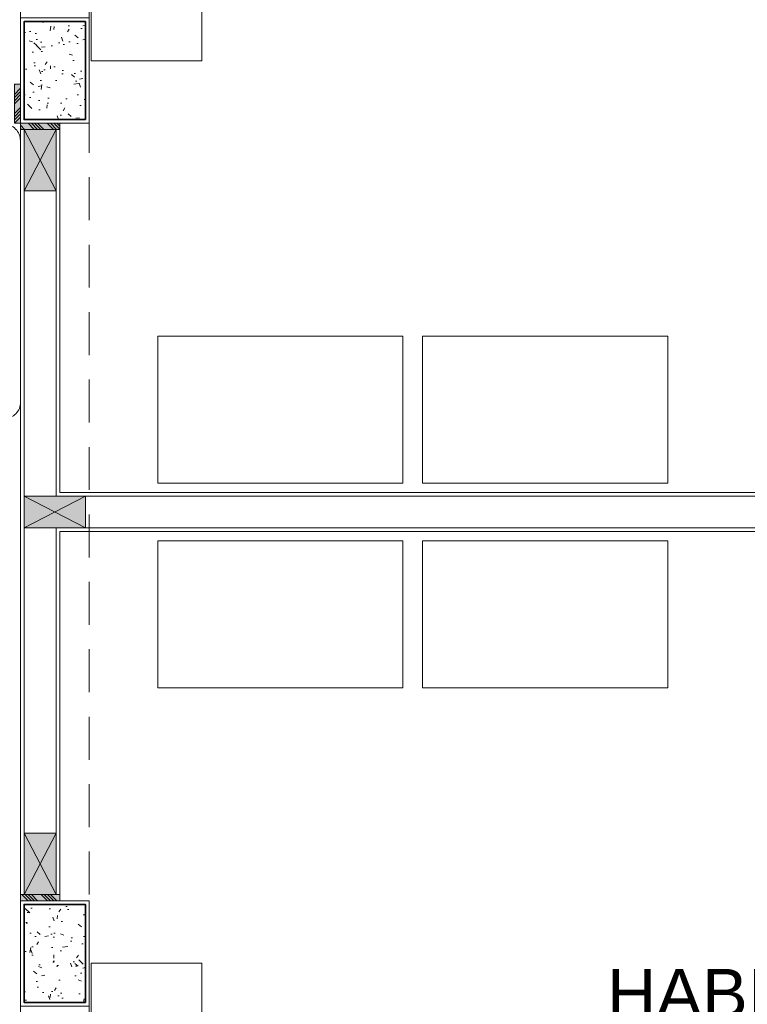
# Model space of a CAD drawing. Header units: millimetres. Extents: x -8931983 to 9630244, y 4 to 18563053.
# Tile 231 of 256: x 349133.65 to 349136.62, y 9281996.1 to 9282000.12. Entities that reach past the tile are written whole.
import ezdxf

# ---------------------------------------------------------------- set-up
doc = ezdxf.new("R2010")
doc.units = ezdxf.units.MM
doc.linetypes.add('CONTINUA', pattern=[0])
doc.linetypes.add('DASHED2', pattern=[0.375, 0.25, -0.125])
for name, color, linetype, lineweight in [('.', 7, 'Continuous', 0), ('0_PROYECCIONES 1', 1, 'DASHED2', 0), ('COLUMNAS', 3, 'Continuous', 35), ('COLUMNETAS TOP', 253, 'Continuous', 0), ('JUNTAS DE DILATACIÓN', 160, 'CONTINUA', 9), ('MURO', 133, 'Continuous', 15), ('TARRAJEO', 32, 'Continuous', 0), ('TEXTO AMBIENTES', 7, 'Continuous', 30)]:
    doc.layers.add(name, color=color, linetype=linetype, lineweight=lineweight)
doc.layers.add('0_COLUMNA ACHURADO', color=250, linetype='Continuous', lineweight=0, true_color=0x363636)
doc.layers.add('LMOBILIARIO', color=252, linetype='Continuous', lineweight=5, true_color=0x898989)
doc.styles.add('Arial_1', font='arial.ttf', dxfattribs={"height": 0.15})
pattern_1 = [(140, (-5603.645869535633, -1533.141894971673), (0.0140263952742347, 0.1603225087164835), [0.016764, -0.184404]), (85.00000000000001, (-5603.645869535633, -1533.141894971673), (-0.1681300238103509, -0.0310142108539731), [0.0134112, -0.1475237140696]), (190.4514447, (-5603.644700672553, -1533.128534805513), (-0.1541036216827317, 0.1293082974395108), [0.014247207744, -0.156719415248]), (136.1842, (-5603.690573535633, -1533.141894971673), (0.0369972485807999, 0.2385495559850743), [0.025146, -0.2766059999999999]), (186.63555761, (-5603.687490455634, -1533.122015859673), (-0.2177349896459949, 0.2089156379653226), [0.0213708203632, -0.2350793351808]), (81.18415117, (-5603.690573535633, -1533.141894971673), (-0.2177349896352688, 0.2089156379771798), [0.0201167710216, -0.2212845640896]), (111, (-5603.679397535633, -1533.119542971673), (0.0899933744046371, 0.1334206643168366), [0.016764, -0.184404]), (56.00000000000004, (-5603.679397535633, -1533.119542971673), (-0.1620854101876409, 0.0543857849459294), [0.0134112, -0.1475232]), (161.451445, (-5603.671898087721, -1533.108424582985), (-0.0720920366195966, 0.1878064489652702), [0.014247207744, -0.1567191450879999]), (127.5, (-5603.645869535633, -1533.141894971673), (-0.0744084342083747, 0.0027179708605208), [0, -0.14573504, 0, -0.1497584, 0, -0.148082]), (97.5, (-5603.645869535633, -1533.141894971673), (-0.0881589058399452, 0.0588013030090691), [0, -0.08538464, 0, -0.14238224, 0, -0.0564388]), (57.50000000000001, (-5603.645869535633, -1533.191739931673), (0.0050412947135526, 0.1193197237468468), [0, -0.05588, 0, -0.1743456, 0, -0.2313432]), (47.5, (-5603.645869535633, -1533.214091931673), (-0.0223753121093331, 0.1303536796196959), [0, -0.072644, 0, -0.11578336, 0, -0.1642872])]

# ---------------------------------------------------------------- blocks, each defined once
blk = doc.blocks.new('COLUMNAS BLO DOR 01')
at = {"layer": '0_COLUMNA ACHURADO'}
h = blk.add_hatch(dxfattribs=at)
h.set_pattern_fill('AR-CONC', color=256, scale=0.00088, angle=90.00000000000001)
h.set_pattern_definition(pattern_1)
h.paths.add_polyline_path([(-5.864999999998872, -3.815000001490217), (-5.865000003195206, -3.415000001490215), (-6.115000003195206, -3.415000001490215), (-6.114999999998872, -3.815000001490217)])
h = blk.add_hatch(dxfattribs=at)
h.set_pattern_fill('AR-CONC', color=256, scale=0.00088, angle=90.00000000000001)
h.set_pattern_definition(pattern_1)
h.paths.add_polyline_path([(-5.864999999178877, -7.415000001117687), (-5.864999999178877, -7.015000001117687), (-6.114999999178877, -7.015000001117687), (-6.114999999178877, -7.415000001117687)])
at = {"layer": 'COLUMNAS', "color": 6}
for points in [[(-5.864999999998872, -3.815000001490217), (-5.865000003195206, -3.415000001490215), (-6.115000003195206, -3.415000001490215), (-6.114999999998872, -3.815000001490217)], [(-5.864999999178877, -7.415000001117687), (-5.864999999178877, -7.015000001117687), (-6.114999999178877, -7.015000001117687), (-6.114999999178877, -7.415000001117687)]]:
    blk.add_lwpolyline(points, close=True, dxfattribs=at)
at = {"layer": 'TARRAJEO'}
for points in [[(-5.84999999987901, -3.830000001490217), (-5.850000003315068, -3.400000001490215), (-6.130000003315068, -3.400000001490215), (-6.129999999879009, -3.830000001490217)], [(-5.849999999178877, -7.430000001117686), (-5.849999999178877, -7.000000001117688), (-6.129999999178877, -7.000000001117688), (-6.129999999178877, -7.430000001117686)]]:
    blk.add_lwpolyline(points, close=True, dxfattribs=at)
blk = doc.blocks.new('escritorio dormitorios')
at = {"layer": 'LMOBILIARIO', "linetype": 'ByBlock', "lineweight": 0}
for p, q in [((-0.6719566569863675, 0.4277131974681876, -11.93087791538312), (0.394994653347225, 0.4286747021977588, -80.12250241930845)), ((0.4615313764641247, 0.3621379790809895, -148.3141269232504), (0.4615313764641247, -0.1038270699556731, -148.3141269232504)), ((-0.7384933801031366, -0.1047885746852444, -80.12250241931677), (-0.7384933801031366, 0.3611764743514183, -80.12250241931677)), ((0.4010044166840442, -0.1700918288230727, -167.5125519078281), (0.1628920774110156, -0.1700918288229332, -167.5125519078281))]:
    blk.add_line(p, q, dxfattribs=at)
at = {"layer": 'LMOBILIARIO', "lineweight": 0}
for p, q in [((-0.323329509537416, 0.228572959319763), (-0.2575105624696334, 0.2716321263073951)), ((-0.2575105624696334, 0.2716321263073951), (-0.2335659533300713, 0.2273609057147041)), ((-0.253918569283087, 0.2632566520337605), (-0.2491332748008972, 0.2752198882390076)), ((-0.2491332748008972, 0.2752198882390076), (-0.2192040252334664, 0.2285548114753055)), ((-0.3951270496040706, 0.1532118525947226), (-0.323329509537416, 0.228572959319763)), ((-0.2335659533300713, 0.2273609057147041), (-0.2670690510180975, 0.1783140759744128)), ((-0.2192040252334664, 0.2285548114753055), (-0.2359585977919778, 0.2213792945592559)), ((-0.2670690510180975, 0.1783140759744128), (-0.3065507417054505, 0.0969653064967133)), ((-0.4298234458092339, 0.0838263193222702), (-0.3951270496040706, 0.1532118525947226)), ((-0.3065507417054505, 0.0969653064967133), (-0.3400538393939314, 0.0479184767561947)), ((-0.3400538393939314, 0.0479184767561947), (-0.3556090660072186, 0.0263858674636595)), ((-0.3556090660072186, 0.0263858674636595), (-0.3807409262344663, 0.0156225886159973)), ((-0.4454623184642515, -0.1834959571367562), (-0.4690877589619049, -0.0268372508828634)), ((-0.4344691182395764, -0.0901404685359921), (-0.3764582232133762, -0.0772556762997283)), ((-0.3764582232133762, -0.0772556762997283), (-0.2282081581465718, -0.1030252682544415)), ((0.0876289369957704, -0.0772556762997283), (-0.060621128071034, -0.1030252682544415)), ((0.1456398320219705, -0.0901404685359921), (0.0876289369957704, -0.0772556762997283)), ((-0.4466528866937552, -0.1120601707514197), (-0.4344691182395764, -0.0901404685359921)), ((0.1578236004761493, -0.1120601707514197), (0.1456398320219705, -0.0901404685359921)), ((-0.3869226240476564, -0.281012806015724), (-0.4454623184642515, -0.1834959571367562)), ((0.0980933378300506, -0.281012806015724), (0.1566330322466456, -0.1834959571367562)), ((-0.4538060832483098, -0.2769700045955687), (-0.4538060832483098, -0.7988042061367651)), ((-0.3893495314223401, -0.2769700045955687), (-0.4538060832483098, -0.2769700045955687)), ((0.1520854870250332, -0.2769700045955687), (0.100520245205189, -0.2769700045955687)), ((0.1520854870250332, -0.7988042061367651), (0.1520854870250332, -0.2769700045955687)), ((-0.3893495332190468, -0.3671635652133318), (-0.3804069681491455, -0.3403494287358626)), ((0.1005202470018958, -0.3671635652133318), (0.0915776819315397, -0.3403494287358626)), ((0.1005202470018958, -0.3671635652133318), (-0.3893495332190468, -0.3671635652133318)), ((-0.3893495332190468, -0.3671635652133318), (0.1005202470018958, -0.3671635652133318)), ((-0.0477298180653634, -0.4573571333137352), (0.061846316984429, -0.3993755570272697)), ((0.061846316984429, -0.3993755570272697), (0.0919523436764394, -0.4053937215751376)), ((-0.396229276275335, -0.4131937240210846), (-0.4022408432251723, -0.5153387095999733)), ((-0.393979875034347, -0.4106089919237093), (-0.3700125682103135, -0.4058179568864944)), ((-0.3700125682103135, -0.4058179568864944), (-0.2346538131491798, -0.4573571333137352)), ((0.0942017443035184, -0.4079784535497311), (0.1005202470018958, -0.5153387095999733)), ((-0.2346538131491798, -0.4573571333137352), (-0.1508602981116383, -0.521781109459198)), ((-0.1508602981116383, -0.521781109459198), (-0.0477298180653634, -0.4573571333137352)), ((-0.4022408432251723, -0.5153387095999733), (-0.3957951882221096, -0.573320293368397)), ((0.1005202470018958, -0.5153387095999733), (0.0940745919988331, -0.573320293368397)), ((-0.3957951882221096, -0.573320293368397), (-0.3775999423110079, -0.5987807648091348)), ((-0.1585240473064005, -0.6086647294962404), (-0.1508602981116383, -0.5990898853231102)), ((-0.143196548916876, -0.6086647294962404), (-0.1508602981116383, -0.5990898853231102)), ((0.0940745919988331, -0.573320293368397), (0.061846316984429, -0.6184170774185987)), ((-0.3404979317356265, -0.6255116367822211), (-0.2944137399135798, -0.6396842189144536)), ((-0.2645745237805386, -0.6422877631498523), (-0.2054146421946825, -0.634896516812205)), ((-0.0371460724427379, -0.6422877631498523), (-0.096305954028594, -0.634896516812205)), ((0.061846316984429, -0.6184170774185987), (-0.0073068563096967, -0.6396842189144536)), ((-0.4538060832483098, -0.6635138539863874), (0.1520854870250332, -0.6635138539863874)), ((-0.4143083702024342, -0.6635138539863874), (-0.4143083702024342, -0.7988042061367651)), ((0.1105779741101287, -0.6635138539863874), (0.1105779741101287, -0.7988042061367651)), ((-0.4143083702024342, -0.7472650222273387), (0.1105779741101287, -0.7472650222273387)), ((-0.4538060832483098, -0.7988042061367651), (0.1520854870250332, -0.7988042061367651))]:
    blk.add_line(p, q, dxfattribs=at)
at = {"layer": 'LMOBILIARIO', "lineweight": 0, "const_width": 0.0140192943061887}
blk.add_lwpolyline([(-0.1571195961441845, 0.2297280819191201), (-0.2425651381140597, 0.3520430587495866)], dxfattribs=at)
at = {"layer": 'LMOBILIARIO', "lineweight": 0}
for points in [[(-0.2491332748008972, 0.2752198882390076), (-0.2266272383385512, 0.2869100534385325), (-0.2005696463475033, 0.310062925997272), (-0.1600287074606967, 0.3064375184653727), (-0.1325128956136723, 0.2702492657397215), (-0.1433653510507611, 0.232620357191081), (-0.1556723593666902, 0.2333461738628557), (-0.1556760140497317, 0.2543325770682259), (-0.1889771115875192, 0.2550620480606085), (-0.2049003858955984, 0.2362494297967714), (-0.1621867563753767, 0.2275579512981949)], [(0.1566330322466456, -0.1834959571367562), (0.1907594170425, -0.032158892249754), (0.1714224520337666, 0.0258226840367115), (0.1520854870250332, 0.096689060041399), (0.1391941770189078, 0.1289010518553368), (0.0811832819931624, 0.1224586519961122), (0.0231723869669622, 0.1224586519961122), (-0.060621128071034, 0.1224586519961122)], [(-0.4298234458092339, 0.0838263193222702), (-0.4532489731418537, 0.0486647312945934), (-0.4638081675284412, 0.0134852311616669), (-0.4690877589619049, -0.0146583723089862), (-0.4690877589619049, -0.0304891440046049)], [(-0.0412841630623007, 0.0580346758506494), (0.0360636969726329, 0.0387074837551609), (0.0811832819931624, 0.0322650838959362), (0.068291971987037, -0.032158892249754), (0.0747376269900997, -0.0836980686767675)], [(-0.3556090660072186, 0.0263858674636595), (-0.3476571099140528, -0.0076224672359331), (-0.3388577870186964, -0.0515968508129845), (-0.3388577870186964, -0.0832584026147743)]]:
    blk.add_lwpolyline(points, dxfattribs=at)
blk.add_lwpolyline([(-0.2563615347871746, 0, 0.0740504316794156), (-0.2473756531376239, -0.060341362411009, 0.0848007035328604), (-0.2234530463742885, -0.10804206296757, 0.1063356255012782), (-0.1850926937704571, -0.1420183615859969, 0.1289554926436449), (-0.1440049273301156, -0.1527945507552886, 0.1289554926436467), (-0.1029171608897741, -0.1420183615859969, 0.1063356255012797), (-0.0645568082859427, -0.10804206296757, 0.0848007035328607), (-0.0406342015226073, -0.060341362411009, 0.0740504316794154), (-0.0316483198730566, 0, 0.0740504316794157), (-0.0406342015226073, 0.0603413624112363, 0.0848007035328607), (-0.0645568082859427, 0.10804206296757, 0.1063356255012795), (-0.1029171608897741, 0.1420183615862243, 0.1289554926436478), (-0.1440049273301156, 0.152794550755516, 0.1289554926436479), (-0.1850926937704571, 0.1420183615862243, 0.106335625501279), (-0.2234530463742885, 0.10804206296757, 0.0848007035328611), (-0.2473756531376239, 0.0603413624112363, 0.0740504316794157)], format="xyb", close=True, dxfattribs=at)
at = {"layer": 'LMOBILIARIO', "linetype": 'ByBlock', "lineweight": 0, "elevation": -80.12250241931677}
blk.add_lwpolyline([(-0.4512819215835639, -0.171325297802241), (-0.6719566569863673, -0.171325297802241, -0.4142135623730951), (-0.7384933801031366, -0.1047885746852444)], format="xyb", dxfattribs=at)
at = {"layer": 'LMOBILIARIO', "linetype": 'ByBlock', "lineweight": 0}
for centre, start, end in [((-0.6719566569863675, 0.3611764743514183, -11.93087791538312), 90, 180.0000000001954), ((0.3949946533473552, 0.3621379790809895, -80.12250241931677), 359.9999999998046, 90), ((0.3949946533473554, -0.1038270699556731, -148.3141269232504), 270, 0)]:
    blk.add_arc(centre, 0.0665367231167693, start, end, dxfattribs=at)
at = {"layer": 'LMOBILIARIO', "lineweight": 0}
for centre, radius, start, end in [((-0.384246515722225, -0.1467479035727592), 0.0713988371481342, 150.9331010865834, 210.9765361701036), ((0.0954172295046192, -0.1467479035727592), 0.0713988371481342, 329.0234638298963, 29.06689891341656), ((-0.4481384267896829, -0.317760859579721), 0.0713988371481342, 341.556360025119, 30.97653617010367), ((0.159309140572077, -0.317760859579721), 0.0713988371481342, 149.0234638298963, 198.4436399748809), ((-0.3934302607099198, -0.4133584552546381), 0.0028038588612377, 101.3043551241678, 176.6318409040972), ((0.0914027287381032, -0.4081431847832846), 0.0028038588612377, 3.3681590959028, 78.695632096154), ((0.0914027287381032, -0.4081431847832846), 0.0028038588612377, 3.3681590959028, 78.695632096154), ((-0.3195102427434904, -0.557267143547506), 0.0713988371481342, 215.5513769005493, 252.9054138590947), ((-0.2734260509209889, -0.571439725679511), 0.0713988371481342, 252.9054138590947, 277.1214509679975), ((-0.2142661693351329, -0.5640484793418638), 0.0713988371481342, 277.1214509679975, 321.3260597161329), ((-0.0874544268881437, -0.5640484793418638), 0.0713988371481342, 218.6739402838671, 262.8785490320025), ((-0.0282945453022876, -0.571439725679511), 0.0713988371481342, 262.8785490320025, 287.0945861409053)]:
    blk.add_arc(centre, radius, start, end, dxfattribs=at)
blk = doc.blocks.new('EDF 06 PG BLOQUE')
at = {"layer": '.', "true_color": 0xadddf7, "transparency": 33554572}
h = blk.add_hatch(color=141, dxfattribs=at)
h.dxf.hatch_style = 1
h.paths.add_polyline_path([(-6.129999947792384, -3.670000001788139), (-6.154999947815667, -3.670000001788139), (-6.154999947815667, -3.83000000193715), (-6.129999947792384, -3.83000000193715)])
h = blk.add_hatch(color=141, dxfattribs=at)
h.dxf.hatch_style = 1
h.paths.add_polyline_path([(-6.130000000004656, -3.83000000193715), (-6.130000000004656, -3.855000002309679), (-5.970000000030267, -3.855000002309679), (-5.970000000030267, -3.83000000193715)])
h = blk.add_hatch(color=141, dxfattribs=at)
h.dxf.hatch_style = 1
h.paths.add_polyline_path([(-6.130030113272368, -7.000000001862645), (-6.130030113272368, -6.975000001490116), (-5.970030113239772, -6.975000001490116), (-5.970030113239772, -7.000000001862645)])
at = {"layer": 'COLUMNETAS TOP', "true_color": 0xc0c0c0}
for points in [[(-6.114999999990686, -3.855000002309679), (-6.114999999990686, -4.105000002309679), (-5.98499999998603, -4.105000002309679), (-5.98499999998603, -3.855000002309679)], [(-5.865000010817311, -5.349999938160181), (-6.115000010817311, -5.349999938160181), (-6.115000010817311, -5.479999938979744), (-5.865000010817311, -5.479999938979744)], [(-6.115030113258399, -6.975000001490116), (-6.115030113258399, -6.725000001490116), (-5.985030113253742, -6.725000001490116), (-5.985030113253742, -6.975000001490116)]]:
    blk.add_hatch(color=9, dxfattribs=at).paths.add_polyline_path(points)
at = {"layer": 'JUNTAS DE DILATACIÓN'}
h = blk.add_hatch(dxfattribs=at)
h.set_pattern_fill('ANSI34', color=256, scale=0.0029, angle=0.0939636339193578)
h.set_pattern_definition([(45.09396363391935, (-5593.075869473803, -1536.81189497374), (-0.0391281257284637, 0.0389999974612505), []), (45.09396363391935, (-5593.062848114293, -1536.811873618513), (-0.0391281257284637, 0.0389999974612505), []), (45.09396363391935, (-5593.049826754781, -1536.811852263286), (-0.0391281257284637, 0.0389999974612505), []), (45.09396363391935, (-5593.036805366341, -1536.811830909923), (-0.0391281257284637, 0.0389999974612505), [])])
h.paths.add_polyline_path([(-6.129999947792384, -3.670000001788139), (-6.154999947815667, -3.670000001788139), (-6.154999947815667, -3.83000000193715), (-6.129999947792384, -3.83000000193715)])
h = blk.add_hatch(dxfattribs=at)
h.set_pattern_fill('ANSI34', color=256, scale=0.0029, angle=90.09396363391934)
h.set_pattern_definition([(135.0939636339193, (1527.011894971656, -5590.775869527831), (-0.0389999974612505, -0.0391281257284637), []), (135.0939636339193, (1527.011873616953, -5590.762848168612), (-0.0389999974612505, -0.0391281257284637), []), (135.0939636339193, (1527.011852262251, -5590.749826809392), (-0.0389999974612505, -0.0391281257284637), []), (135.0939636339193, (1527.011830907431, -5590.736805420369), (-0.0389999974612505, -0.0391281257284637), [])])
h.paths.add_polyline_path([(-6.130000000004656, -3.83000000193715), (-6.130000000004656, -3.855000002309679), (-5.970000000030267, -3.855000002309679), (-5.970000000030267, -3.83000000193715)])
h = blk.add_hatch(dxfattribs=at)
h.set_pattern_fill('ANSI34', color=256, scale=0.0029, angle=90.09396363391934)
h.set_pattern_definition([(135.0939636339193, (1527.011864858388, -5593.945869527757), (-0.0389999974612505, -0.0391281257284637), []), (135.0939636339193, (1527.011843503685, -5593.932848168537), (-0.0389999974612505, -0.0391281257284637), []), (135.0939636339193, (1527.011822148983, -5593.919826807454), (-0.0389999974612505, -0.0391281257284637), []), (135.0939636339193, (1527.011800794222, -5593.906805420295), (-0.0389999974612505, -0.0391281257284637), [])])
h.paths.add_polyline_path([(-6.130030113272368, -7.000000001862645), (-6.130030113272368, -6.975000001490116), (-5.970030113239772, -6.975000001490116), (-5.970030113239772, -7.000000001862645)])
at = {"layer": '0_PROYECCIONES 1', "ltscale": 0.7, "elevation": 684.917766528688}
blk.add_lwpolyline([(-5.850000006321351, -0.2800000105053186), (-6.130000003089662, -0.2800000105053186), (-6.130000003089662, -10.55000001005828), (-5.850000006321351, -10.55000001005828)], close=True, dxfattribs=at)
at = {"layer": 'COLUMNETAS TOP'}
for p, q in [((-6.114999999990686, -4.105000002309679), (-5.984999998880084, -3.855000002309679)), ((-6.114999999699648, -3.855000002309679), (-5.984999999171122, -4.105000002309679)), ((-6.115000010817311, -5.349999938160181, 684.9177665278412), (-5.865000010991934, -5.479999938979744, 684.9177665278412)), ((-5.865000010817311, -5.349999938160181, 684.9177665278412), (-6.115000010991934, -5.479999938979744, 684.9177665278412)), ((-6.115030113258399, -6.725000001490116), (-5.985030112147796, -6.975000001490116)), ((-6.11503011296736, -6.975000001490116), (-5.985030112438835, -6.725000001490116))]:
    blk.add_line(p, q, dxfattribs=at)
for points in [[(-6.114999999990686, -3.855000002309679), (-6.114999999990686, -4.105000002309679), (-5.98499999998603, -4.105000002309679), (-5.98499999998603, -3.855000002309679)], [(-6.115030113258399, -6.975000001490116), (-6.115030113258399, -6.725000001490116), (-5.985030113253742, -6.725000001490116), (-5.985030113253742, -6.975000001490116)]]:
    blk.add_lwpolyline(points, close=True, dxfattribs=at)
at = {"layer": 'COLUMNETAS TOP', "elevation": 684.9177665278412}
blk.add_lwpolyline([(-5.865000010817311, -5.349999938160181), (-6.115000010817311, -5.349999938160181), (-6.115000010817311, -5.479999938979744), (-5.865000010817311, -5.479999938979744)], close=True, dxfattribs=at)
at = {"layer": 'JUNTAS DE DILATACIÓN'}
for points in [[(-6.129999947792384, -3.670000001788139), (-6.154999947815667, -3.670000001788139), (-6.154999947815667, -3.83000000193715), (-6.129999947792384, -3.83000000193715)], [(-6.130000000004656, -3.83000000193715), (-6.130000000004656, -3.855000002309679), (-5.970000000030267, -3.855000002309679), (-5.970000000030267, -3.83000000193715)], [(-6.130030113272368, -7.000000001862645), (-6.130030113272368, -6.975000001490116), (-5.970030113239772, -6.975000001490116), (-5.970030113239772, -7.000000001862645)]]:
    blk.add_lwpolyline(points, close=True, dxfattribs=at)
at = {"layer": 'LMOBILIARIO', "lineweight": 0}
for points, elevation in [([(-5.841144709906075, -3.5751035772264), (-5.390144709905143, -3.5751035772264), (-5.390144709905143, -3.074103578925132), (-5.841144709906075, -3.074103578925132)], -2075.301937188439), ([(-4.570463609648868, -5.2979680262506), (-5.570463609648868, -5.2979680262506), (-5.570463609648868, -4.697968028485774), (-4.570463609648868, -4.697968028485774)], -705.4664041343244), ([(-3.490569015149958, -5.2979680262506), (-4.490569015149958, -5.2979680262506), (-4.490569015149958, -4.697968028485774), (-3.490569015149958, -4.697968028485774)], -705.4664041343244), ([(-4.570463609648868, -5.532031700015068), (-5.570463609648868, -5.532031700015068), (-5.570463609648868, -6.132031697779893), (-4.570463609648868, -6.132031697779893)], -705.4664041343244), ([(-3.490569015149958, -5.532031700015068), (-4.490569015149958, -5.532031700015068), (-4.490569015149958, -6.132031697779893), (-3.490569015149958, -6.132031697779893)], -705.4664041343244), ([(-5.841144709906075, -7.254896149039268), (-5.390144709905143, -7.254896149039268), (-5.390144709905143, -7.755896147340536), (-5.841144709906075, -7.755896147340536)], -2075.301937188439)]:
    blk.add_lwpolyline(points, close=True, dxfattribs=dict(at, elevation=elevation))
at = {"layer": 'MURO'}
for p, q in [((-6.114999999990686, -4.105000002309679), (-6.114999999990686, -6.725000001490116)), ((-5.98500001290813, -4.105000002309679), (-5.98500001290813, -5.34999986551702, 684.9177665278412)), ((-3.105004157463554, -5.349999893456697, 684.9177665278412), (-5.865000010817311, -5.350026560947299, 684.9177665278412)), ((-5.985000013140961, -5.479999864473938, 684.9177665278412), (-5.985000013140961, -6.725000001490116)), ((-3.105004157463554, -5.479999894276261, 684.9177665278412), (-5.865000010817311, -5.480002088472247, 684.9177665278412))]:
    blk.add_line(p, q, dxfattribs=at)
at = {"layer": 'TARRAJEO'}
for p, q in [((-6.130000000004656, -3.83000000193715, 8.3450686e-09), (-6.130000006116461, -6.999999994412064, 8.3450686e-09)), ((-6.130000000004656, -3.855000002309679, 8.3450686e-09), (-6.130000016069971, -6.999999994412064, 8.3450686e-09)), ((-6.130000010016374, -3.855000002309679, 8.3450686e-09), (-5.970000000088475, -3.855000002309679, 8.3450686e-09)), ((-5.970000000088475, -3.855000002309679, 8.3450686e-09), (-5.970000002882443, -5.334999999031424, 8.3450686e-09)), ((-3.000000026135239, -5.335026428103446, 8.3450686e-09), (-5.970000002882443, -5.334999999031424, 8.3450686e-09)), ((-3.00000002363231, -5.495026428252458, 8.3450686e-09), (-5.970000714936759, -5.49499999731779, 8.3450686e-09)), ((-5.970000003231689, -5.49499999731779, 8.3450686e-09), (-5.970000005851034, -6.84999999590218, 8.3450686e-09)), ((-5.970000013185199, -5.49499999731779, 8.3450686e-09), (-5.970000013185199, -7.000000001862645, 8.3450686e-09)), ((-6.130000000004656, -7.329999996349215, 8.3450686e-09), (-6.130000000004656, -10.54999999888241, 8.3450686e-09))]:
    blk.add_line(p, q, dxfattribs=at)
at = {"layer": 'COLUMNAS'}
blk.add_blockref('COLUMNAS BLO DOR 01', (0, 0), dxfattribs=at)
at = {"layer": 'TARRAJEO', "rotation": 269.9999999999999}
blk.add_blockref('escritorio dormitorios', (-6.558052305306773, -4.572247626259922, 720.898554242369), dxfattribs=at)
at = {"layer": 'TEXTO AMBIENTES', "insert": (-4.060125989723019, -7.278054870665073, 684.9177665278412), "char_height": 0.2, "width": 2.349898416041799, "attachment_point": 1, "style": 'Arial_1'}
blk.add_mtext('\\pxqc;HABITACIÓN DOBLE TIPO 1', dxfattribs=at)

msp = doc.modelspace()

# ---------------------------------------------------------------- block references
at = {"lineweight": 5}
msp.add_blockref('EDF 06 PG BLOQUE', (349139.7846785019, 9282003.524418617, -9.2568371e-09), dxfattribs=at)

doc.saveas('drawing.dxf')
